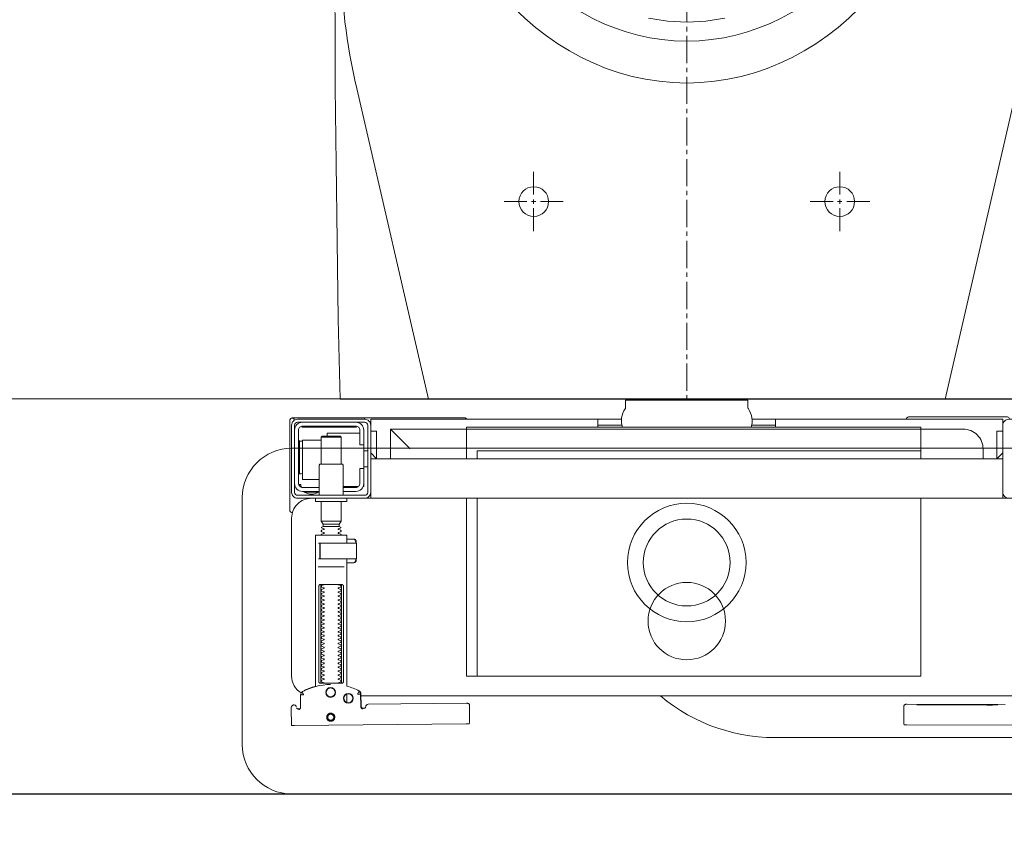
# Model space of a CAD drawing. Header units: millimetres. Extents: x 23192 to 177760, y -399809 to -79279.
# Tile 149 of 256: x 52041 to 52091, y -195415 to -195374. Entities that reach past the tile are written whole.
import ezdxf

# ---------------------------------------------------------------- set-up
doc = ezdxf.new("R2010")
doc.units = ezdxf.units.MM
doc.linetypes.add('HIDDEN2', pattern=[4.7625, 3.175, -1.5875])
doc.layers.get('0').update_dxf_attribs({"lineweight": 0})
for name, color, linetype, lineweight in [('!! 0_ Istn-sciany', 3, 'Continuous', 30), ('!! 2 ZABUDOWA GK-MDF', 54, 'Continuous', 13), ('!! 2_wypos-sanitarne', 240, 'Continuous', 9), ('Dimension (ISO)', 7, 'Continuous', 25)]:
    doc.layers.add(name, color=color, linetype=linetype, lineweight=lineweight)
doc.layers.add('!! 2_WYBURZENIA DO REMONTU', color=7, linetype='Continuous', lineweight=0, true_color=0x4d4d4d, plot=False)
doc.layers.add('!!_@ wypos sanit nd', color=7, linetype='Continuous', lineweight=0, plot=False)
doc.styles.add('Note Text (ISO)', font='tahoma.ttf')
doc.dimstyles.new('Default (ISO)', dxfattribs={"dimscale": 5, "dimtxt": 5, "dimasz": 5, "dimexe": 3.175, "dimexo": 0, "dimgap": 0.762, "dimtad": 1, "dimdec": 0, "dimrnd": 1e-08, "dimzin": 0, "dimtxsty": 'Note Text (ISO)', "dimcen": 0.09, "dimdle": 10, "dimclrd": 256, "dimclre": 256, "dimclrt": 256, "dimazin": 0, "dimtfac": 0.70104, "dimtmove": 0, "dimatfit": 3, "dimfxl": 1, "dimtolj": 1, "dimtzin": 0, "dimlwd": -1, "dimlwe": -1, "dimarcsym": 0})

# ---------------------------------------------------------------- blocks, each defined once
blk = doc.blocks.new('A$C351F644B')
for p, q in [((-16.707, 35.716), (-13.073, 19.983)), ((16.707, 35.716), (13.073, 19.983)), ((13.073, 19.983), (-13.073, 19.983)), ((-20, 17.5), (20, 17.5)), ((-22.5, 2.5), (-22.5, 15)), ((20, 0), (-20, 0))]:
    blk.add_line(p, q)
blk.add_circle((0, 8.75), 1.959)
for centre, radius, start, end in [((11.917, 42.5), 29.417, 180, 193.3326), ((-20, 15), 2.5, 90, 180), ((-20, 2.5), 2.5, 180, 270)]:
    blk.add_arc(centre, radius, start, end)
blk = doc.blocks.new('A$Cff2eaf8b')
for points in [[(-0.18941, 0.08863), (-0.04454, 0.08863), (-0.04035, 0.08853), (-0.03617, 0.08824), (-0.032, 0.08775), (-0.02786, 0.08707), (-0.02376, 0.08619), (-0.0197, 0.08513), (-0.0157, 0.08388), (-0.01176, 0.08244), (-0.00789, 0.08082), (-0.0041, 0.07902), (-0.0004, 0.07705), (0.0032, 0.0749), (0.0067, 0.0726), (0.01009, 0.07012), (0.01337, 0.0675)], [(-0.19839, 0.08237), (-0.11148, 0.08219)], [(-0.16124, 0.07188), (-0.11145, 0.07178), (-0.11127, 0.07178), (-0.11111, 0.07178), (-0.111, 0.07178), (-0.11083, 0.07179), (-0.11065, 0.07183), (-0.11049, 0.0719), (-0.11033, 0.072), (-0.1102, 0.07212), (-0.11009, 0.07227), (-0.11001, 0.07243), (-0.10996, 0.07261), (-0.10995, 0.07279), (-0.10997, 0.08178), (-0.10998, 0.08217)], [(0.19864, 0.08252), (0.11173, 0.08169)], [(0.20013, 0.08252), (0.20025, 0.07353)], [(-0.12195, 0.07209), (-0.15195, 0.07215)], [(-0.15195, 0.07205), (-0.12195, 0.07199)], [(0.16386, 0.07389), (0.16409, 0.07384), (0.16425, 0.07378), (0.1644, 0.07368), (0.16452, 0.07356), (0.16463, 0.07342), (0.16471, 0.07326), (0.16476, 0.07309), (0.16478, 0.07292), (0.16496, 0.06636), (0.16497, 0.06624), (0.16498, 0.06614), (0.165, 0.06604), (0.16503, 0.06594), (0.16507, 0.06584), (0.16511, 0.06575), (0.16516, 0.06566), (0.16521, 0.06557), (0.16527, 0.06549), (0.16534, 0.0654), (0.16542, 0.06533), (0.1655, 0.06526), (0.16558, 0.06519), (0.16567, 0.06513), (0.16576, 0.06508), (0.16651, 0.0647), (0.16726, 0.06433), (0.16803, 0.06399), (0.16881, 0.06367), (0.1696, 0.06337), (0.17039, 0.06309), (0.17119, 0.06284), (0.172, 0.0626), (0.172, -0.00186)], [(0.1651, 0.06653), (0.16492, 0.07312), (0.1649, 0.07329), (0.16485, 0.07345), (0.16478, 0.07361), (0.16467, 0.07374), (0.16455, 0.07386), (0.16441, 0.07396), (0.16425, 0.07403), (0.16409, 0.07408), (0.16391, 0.07409)], [(0.172, 0.07087), (0.172, 0.06656)], [(0.19757, 0.07355), (0.19749, 0.07368), (0.19738, 0.0738), (0.19726, 0.0739), (0.19713, 0.07399), (0.19698, 0.07405), (0.19683, 0.07408), (0.19667, 0.07409), (0.19577, 0.07408)], [(0.16493, 0.0675), (-0.16477, 0.0675)], [(0.17483, 0.06014), (0.17483, 0.01214)], [(0.18523, 0.01214), (0.18523, 0.06014)], [(-0.11847, -0.0325), (-0.11847, 0.0575), (0.11153, 0.0575), (0.11153, -0.0325)], [(0.10602, 0.0575), (0.10602, -0.0325)], [(0.16811, -0.00015), (0.16776, -0.00056), (0.16776, -0.00022), (0.16779, -0.00011), (0.16786, -0.00004), (0.16797, 0), (0.1681, 0.00001), (0.16822, 0.00001), (0.16841, 0.00003), (0.16887, 0.00014), (0.172, 0.00014)], [(0.16848, 0.00006), (0.16856, 0.00012), (0.16876, 0.00014)], [(0.18662, 0.00214), (0.17345, 0.00214)], [(0.16732, -0.0019), (0.16732, -0.00074), (0.16736, -0.00062), (0.16746, -0.00054), (0.16767, -0.00049)], [(0.16751, -0.00165), (0.16754, -0.00139), (0.16766, -0.00086)], [(0.17371, -0.00186), (0.18481, -0.00186), (0.18637, -0.00186)], [(0.16767, -0.01124), (0.16755, -0.01122), (0.16746, -0.01119), (0.16737, -0.01112), (0.16732, -0.01098), (0.16732, -0.00983)], [(0.18558, -0.00986), (0.18637, -0.00986)], [(0.16766, -0.01087), (0.16754, -0.01033), (0.16751, -0.01008)], [(0.172, -0.01186), (0.16887, -0.01186), (0.16841, -0.01176), (0.16831, -0.01174), (0.16819, -0.01174), (0.16806, -0.01173), (0.16794, -0.01172), (0.16783, -0.01166), (0.16776, -0.01151), (0.16776, -0.01117), (0.16811, -0.01157)], [(0.16876, -0.01186), (0.16866, -0.01186), (0.16848, -0.01178)], [(0.1759, -0.0183), (0.1841, -0.0183)], [(0.1841, -0.01936), (0.1759, -0.01936)], [(0.185, -0.02092), (0.175, -0.02092)], [(0.19962, -0.02522), (0.19976, -0.02523), (0.19987, -0.02526), (0.20001, -0.0253)], [(0.20099, -0.02671), (0.20099, -0.0717)], [(-0.16, -0.0355), (-0.16, -0.0325), (0.16, -0.0325), (0.16, -0.0355)], [(-0.16, -0.0485), (-0.16, -0.0365)], [(0.16, -0.0485), (0.16, -0.0365)], [(0.174, -0.0385), (0.16618, -0.0385)], [(0.167, -0.03806), (0.16693, -0.03815), (0.16687, -0.03825), (0.16681, -0.03837), (0.16675, -0.0385)], [(0.19499, -0.03806), (0.19506, -0.03814), (0.19512, -0.03823), (0.19517, -0.03833), (0.19521, -0.03842), (0.19525, -0.03853), (0.19528, -0.03863), (0.19531, -0.03874), (0.19533, -0.03885), (0.19535, -0.03896), (0.19537, -0.03907), (0.19538, -0.03917), (0.19539, -0.03927), (0.19537, -0.03937), (0.19547, -0.0394), (0.19557, -0.0394), (0.19567, -0.0394), (0.19578, -0.0394), (0.19589, -0.0394), (0.19612, -0.0394), (0.19616, -0.0393), (0.19615, -0.03919), (0.19613, -0.03907), (0.19609, -0.03894), (0.19605, -0.03882), (0.19594, -0.03861)], [(0.1635, -0.0475), (0.1635, -0.04)], [(0.186, -0.042), (0.1945, -0.042), (0.1945, -0.062), (0.185, -0.062)], [(0.1615, -0.0485), (0.1635, -0.0485)], [(0.175, -0.0498), (0.175, -0.06346), (0.1755, -0.06396), (0.1845, -0.06396), (0.185, -0.06346), (0.185, -0.0498)], [(0.19591, -0.04489), (0.19602, -0.04489), (0.19615, -0.04489), (0.19632, -0.04489), (0.1965, -0.04489)], [(0.16, -0.0555), (0.157, -0.0525), (0.16, -0.0525), (-0.16, -0.0525), (-0.157, -0.0525), (-0.16, -0.0555)], [(-0.157, -0.0525), (-0.157, -0.0665), (-0.16, -0.0665)], [(0.10602, -0.0525), (0.10602, -0.05658), (-0.11847, -0.05658)], [(0.11153, -0.0525), (0.11153, -0.0675), (0.15, -0.0675)], [(0.14, -0.0575), (0.15, -0.0675), (0.15, -0.0525)], [(0.16, -0.0665), (0.157, -0.0665), (0.157, -0.0525)], [(0.1615, -0.0565), (0.1635, -0.0565)], [(0.1655, -0.0655), (0.182, -0.0655), (0.182, -0.06396)], [(0.185, -0.06346), (0.175, -0.06346)], [(0.1965, -0.06151), (0.19632, -0.06151), (0.19615, -0.06151), (0.19602, -0.06151), (0.19591, -0.06151)], [(-0.03305, -0.0725), (-0.16, -0.0725), (-0.16, -0.0695)], [(-0.045, -0.0725), (-0.045, -0.0685)], [(-0.045, -0.0695), (-0.03283, -0.0695)], [(0.03283, -0.0695), (0.045, -0.0695)], [(0.16, -0.0695), (0.16, -0.0725), (0.03305, -0.0725)], [(0.045, -0.0685), (0.045, -0.0725)], [(0.16721, -0.0685), (0.19466, -0.0685), (0.19478, -0.0685)], [(0.17, -0.069), (0.17, -0.0685)], [(0.174, -0.069), (0.174, -0.0685)]]:
    blk.add_lwpolyline(points)
for points in [[(0.16424, 0.07378), (0.16327, 0.07377), (0.16304, 0.07374), (0.16282, 0.07366), (0.16262, 0.07353), (0.16265, 0.07357), (0.16258, 0.07337), (0.16257, 0.07317, -0.157432), (0.16238, 0.07258), (0.1621, 0.07218, -0.241147), (0.16129, 0.07175), (0.1115, 0.07128), (0.11133, 0.07127), (0.11119, 0.07127), (0.11107, 0.07127), (0.11094, 0.07128), (0.11078, 0.0713), (0.11062, 0.07135), (0.11047, 0.07143), (0.11033, 0.07153), (0.11022, 0.07165), (0.11012, 0.07179), (0.11005, 0.07194), (0.11001, 0.0721), (0.10999, 0.07227), (0.10995, 0.08127), (0.11022, 0.08166)], [(0.19647, 0.0744), (0.19626, 0.07438), (0.19604, 0.0743), (0.19585, 0.07417), (0.19566, 0.07396, 0.132231), (0.19551, 0.07346), (0.19546, 0.06691)], [(0.19768, 0.0731, 0.415336), (0.19869, 0.07211)], [(0.19885, 0.07212), (0.19898, 0.07212), (0.19912, 0.07213), (0.19927, 0.07216), (0.1994, 0.07222), (0.19953, 0.07229), (0.19965, 0.07238), (0.19975, 0.07248), (0.20007, 0.07294, 0.158481), (0.20025, 0.07353)], [(-0.15993, -0.0325), (-0.17249, -0.0325, 0.405519), (-0.172, -0.032), (-0.172, -0.0313, 0.414214), (-0.1725, -0.0308), (-0.1875, -0.0308, 0.414214), (-0.188, -0.0313), (-0.188, -0.032, 0.405519), (-0.18751, -0.0325), (-0.19, -0.0325, -0.414214), (-0.2, -0.0225), (-0.2, 0.0575, -0.266001), (-0.19506, 0.06612)], [(0.18031, 0.06175, 0.125713), (0.19466, 0.06556, 0.121439), (0.19519, 0.06605, -0.262119), (0.2, 0.0575), (0.2, -0.0225, -0.414214), (0.19, -0.0325), (0.18751, -0.0325, 0.405519), (0.188, -0.032), (0.188, -0.0313, 0.414214), (0.1875, -0.0308), (0.1725, -0.0308, 0.414214), (0.172, -0.0313), (0.172, -0.032, 0.405519), (0.17249, -0.0325, 0.001664), (0.15993, -0.0325)], [(0.172, -0.00986), (0.172, -0.01366, 0.414214), (0.1722, -0.01386), (0.18462, -0.01386), (0.1878, -0.01386, 0.414214), (0.188, -0.01366), (0.188, 0.06267), (0.18885, 0.06292), (0.18969, 0.06319), (0.19052, 0.0635), (0.19134, 0.06382), (0.19215, 0.06417), (0.19295, 0.06454), (0.19374, 0.06494), (0.19456, 0.06538), (0.19464, 0.06544), (0.19473, 0.0655), (0.19481, 0.06557), (0.19488, 0.06564), (0.19495, 0.06572), (0.19502, 0.06581)], [(0.17647, 0.01114, 0.182836), (0.17636, 0.01123), (0.17515, 0.01163, 0.050055), (0.175, 0.0119), (0.175, 0.01218, 0.050055), (0.17515, 0.01244), (0.17636, 0.01285, 0.719897), (0.17636, 0.01323), (0.17515, 0.01363, 0.050055), (0.175, 0.0139), (0.175, 0.01418, 0.050055), (0.17515, 0.01444), (0.17636, 0.01485, 0.719897), (0.17636, 0.01523), (0.17515, 0.01563, 0.050055), (0.175, 0.0159), (0.175, 0.01618, 0.050055), (0.17515, 0.01644), (0.17636, 0.01685, 0.719897), (0.17636, 0.01723), (0.17515, 0.01763, 0.050055), (0.175, 0.0179), (0.175, 0.01818, 0.050055), (0.17515, 0.01844), (0.17636, 0.01885, 0.719897), (0.17636, 0.01923), (0.17515, 0.01963, 0.050055), (0.175, 0.0199), (0.175, 0.02018, 0.050055), (0.17515, 0.02044), (0.17636, 0.02085, 0.719897), (0.17636, 0.02123), (0.17515, 0.02163, 0.050055), (0.175, 0.0219), (0.175, 0.02218, 0.050055), (0.17515, 0.02244), (0.17636, 0.02285, 0.719897), (0.17636, 0.02323), (0.17515, 0.02363, 0.050055), (0.175, 0.0239), (0.175, 0.02418, 0.050055), (0.17515, 0.02444), (0.17636, 0.02485, 0.719897), (0.17636, 0.02523), (0.17515, 0.02563, 0.050055), (0.175, 0.0259), (0.175, 0.02618, 0.050055), (0.17515, 0.02644), (0.17636, 0.02685, 0.719897), (0.17636, 0.02723), (0.17515, 0.02763, 0.050055), (0.175, 0.0279), (0.175, 0.02818, 0.050055), (0.17515, 0.02844), (0.17636, 0.02885, 0.719897), (0.17636, 0.02923), (0.17515, 0.02963, 0.050055), (0.175, 0.0299), (0.175, 0.03018, 0.050055), (0.17515, 0.03044), (0.17636, 0.03085, 0.719897), (0.17636, 0.03123), (0.17515, 0.03163, 0.050055), (0.175, 0.0319), (0.175, 0.03218, 0.050055), (0.17515, 0.03244), (0.17636, 0.03285, 0.719897), (0.17636, 0.03323), (0.17515, 0.03363, 0.050055), (0.175, 0.0339), (0.175, 0.03418, 0.050055), (0.17515, 0.03444), (0.17636, 0.03485, 0.719897), (0.17636, 0.03523), (0.17515, 0.03563, 0.050055), (0.175, 0.0359), (0.175, 0.03618, 0.050055), (0.17515, 0.03644), (0.17636, 0.03685, 0.719897), (0.17636, 0.03723), (0.17515, 0.03763, 0.050055), (0.175, 0.0379), (0.175, 0.03818, 0.050055), (0.17515, 0.03844), (0.17636, 0.03885, 0.719897), (0.17636, 0.03923), (0.17515, 0.03963, 0.050055), (0.175, 0.0399), (0.175, 0.04018, 0.050055), (0.17515, 0.04044), (0.17636, 0.04085, 0.719897), (0.17636, 0.04123), (0.17515, 0.04163, 0.050055), (0.175, 0.0419), (0.175, 0.04218, 0.050055), (0.17515, 0.04244), (0.17636, 0.04285, 0.719897), (0.17636, 0.04323), (0.17515, 0.04363, 0.050055), (0.175, 0.0439), (0.175, 0.04418, 0.050055), (0.17515, 0.04444), (0.17636, 0.04485, 0.719897), (0.17636, 0.04523), (0.17515, 0.04563, 0.050055), (0.175, 0.0459), (0.175, 0.04618, 0.050055), (0.17515, 0.04644), (0.17636, 0.04685, 0.719897), (0.17636, 0.04723), (0.17515, 0.04763, 0.050055), (0.175, 0.0479), (0.175, 0.04818, 0.050055), (0.17515, 0.04844), (0.17636, 0.04885, 0.719897), (0.17636, 0.04923), (0.17515, 0.04963, 0.050055), (0.175, 0.0499), (0.175, 0.05018, 0.050055), (0.17515, 0.05044), (0.17636, 0.05085, 0.719897), (0.17636, 0.05123), (0.17515, 0.05163, 0.050055), (0.175, 0.0519), (0.175, 0.05218, 0.050055), (0.17515, 0.05244), (0.17636, 0.05285, 0.719897), (0.17636, 0.05323), (0.17515, 0.05363, 0.050055), (0.175, 0.0539), (0.175, 0.05418, 0.050055), (0.17515, 0.05444), (0.17636, 0.05485, 0.719897), (0.17636, 0.05523), (0.17515, 0.05563, 0.050055), (0.175, 0.0559), (0.175, 0.05618, 0.050055), (0.17515, 0.05644), (0.17636, 0.05685, 0.719897), (0.17636, 0.05723), (0.17515, 0.05763, 0.050055), (0.175, 0.0579), (0.175, 0.05818, 0.050055), (0.17515, 0.05844), (0.17636, 0.05885, 0.719897), (0.17636, 0.05923), (0.17515, 0.05963, 0.050055), (0.175, 0.0599), (0.175, 0.06018, 0.050055), (0.17515, 0.06044), (0.17636, 0.06085, 0.474594), (0.17647, 0.06114)], [(0.18353, 0.06114, 0.474594), (0.18364, 0.06085), (0.18485, 0.06044, 0.050055), (0.185, 0.06018), (0.185, 0.0599, 0.050055), (0.18485, 0.05963), (0.18364, 0.05923, 0.719897), (0.18364, 0.05885), (0.18485, 0.05844, 0.050055), (0.185, 0.05818), (0.185, 0.0579, 0.050055), (0.18485, 0.05763), (0.18364, 0.05723, 0.719897), (0.18364, 0.05685), (0.18485, 0.05644, 0.050055), (0.185, 0.05618), (0.185, 0.0559, 0.050055), (0.18485, 0.05563), (0.18364, 0.05523, 0.719897), (0.18364, 0.05485), (0.18485, 0.05444, 0.050055), (0.185, 0.05418), (0.185, 0.0539, 0.050055), (0.18485, 0.05363), (0.18364, 0.05323, 0.719897), (0.18364, 0.05285), (0.18485, 0.05244, 0.050055), (0.185, 0.05218), (0.185, 0.0519, 0.050055), (0.18485, 0.05163), (0.18364, 0.05123, 0.719897), (0.18364, 0.05085), (0.18485, 0.05044, 0.050055), (0.185, 0.05018), (0.185, 0.0499, 0.050055), (0.18485, 0.04963), (0.18364, 0.04923, 0.719897), (0.18364, 0.04885), (0.18485, 0.04844, 0.050055), (0.185, 0.04818), (0.185, 0.0479, 0.050055), (0.18485, 0.04763), (0.18364, 0.04723, 0.719897), (0.18364, 0.04685), (0.18485, 0.04644, 0.050055), (0.185, 0.04618), (0.185, 0.0459, 0.050055), (0.18485, 0.04563), (0.18364, 0.04523, 0.719897), (0.18364, 0.04485), (0.18485, 0.04444, 0.050055), (0.185, 0.04418), (0.185, 0.0439, 0.050055), (0.18485, 0.04363), (0.18364, 0.04323, 0.719897), (0.18364, 0.04285), (0.18485, 0.04244, 0.050055), (0.185, 0.04218), (0.185, 0.0419, 0.050055), (0.18485, 0.04163), (0.18364, 0.04123, 0.719897), (0.18364, 0.04085), (0.18485, 0.04044, 0.050055), (0.185, 0.04018), (0.185, 0.0399, 0.050055), (0.18485, 0.03963), (0.18364, 0.03923, 0.719897), (0.18364, 0.03885), (0.18485, 0.03844, 0.050055), (0.185, 0.03818), (0.185, 0.0379, 0.050055), (0.18485, 0.03763), (0.18364, 0.03723, 0.719897), (0.18364, 0.03685), (0.18485, 0.03644, 0.050055), (0.185, 0.03618), (0.185, 0.0359, 0.050055), (0.18485, 0.03563), (0.18364, 0.03523, 0.719897), (0.18364, 0.03485), (0.18485, 0.03444, 0.050055), (0.185, 0.03418), (0.185, 0.0339, 0.050055), (0.18485, 0.03363), (0.18364, 0.03323, 0.719897), (0.18364, 0.03285), (0.18485, 0.03244, 0.050055), (0.185, 0.03218), (0.185, 0.0319, 0.050055), (0.18485, 0.03163), (0.18364, 0.03123, 0.719897), (0.18364, 0.03085), (0.18485, 0.03044, 0.050055), (0.185, 0.03018), (0.185, 0.0299, 0.050055), (0.18485, 0.02963), (0.18364, 0.02923, 0.719897), (0.18364, 0.02885), (0.18485, 0.02844, 0.050055), (0.185, 0.02818), (0.185, 0.0279, 0.050055), (0.18485, 0.02763), (0.18364, 0.02723, 0.719897), (0.18364, 0.02685), (0.18485, 0.02644, 0.050055), (0.185, 0.02618), (0.185, 0.0259, 0.050055), (0.18485, 0.02563), (0.18364, 0.02523, 0.719897), (0.18364, 0.02485), (0.18485, 0.02444, 0.050055), (0.185, 0.02418), (0.185, 0.0239, 0.050055), (0.18485, 0.02363), (0.18364, 0.02323, 0.719897), (0.18364, 0.02285), (0.18485, 0.02244, 0.050055), (0.185, 0.02218), (0.185, 0.0219, 0.050055), (0.18485, 0.02163), (0.18364, 0.02123, 0.719897), (0.18364, 0.02085), (0.18485, 0.02044, 0.050055), (0.185, 0.02018), (0.185, 0.0199, 0.050055), (0.18485, 0.01963), (0.18364, 0.01923, 0.719897), (0.18364, 0.01885), (0.18485, 0.01844, 0.050055), (0.185, 0.01818), (0.185, 0.0179, 0.050055), (0.18485, 0.01763), (0.18364, 0.01723, 0.719897), (0.18364, 0.01685), (0.18485, 0.01644, 0.050055), (0.185, 0.01618), (0.185, 0.0159, 0.050055), (0.18485, 0.01563), (0.18364, 0.01523, 0.719897), (0.18364, 0.01485), (0.18485, 0.01444, 0.050055), (0.185, 0.01418), (0.185, 0.0139, 0.050055), (0.18485, 0.01363), (0.18364, 0.01323, 0.719897), (0.18364, 0.01285), (0.18485, 0.01244, 0.050055), (0.185, 0.01218), (0.185, 0.0119, 0.050055), (0.18485, 0.01163), (0.18364, 0.01123, 0.182836), (0.18353, 0.01114)], [(0.18575, -0.00966), (0.18575, -0.00207), (0.18572, -0.00196), (0.18564, -0.00189), (0.18554, -0.00186), (0.18565, -0.00188), (0.18573, -0.00194), (0.18577, -0.00204), (0.18577, -0.00966), (0.18574, -0.00977), (0.18566, -0.00984), (0.18547, -0.00986), (0.18558, -0.00981), (0.18563, -0.00966), (0.18563, -0.00206), (0.18557, -0.00191), (0.18547, -0.00186), (0.16743, -0.00186, 0.414214), (0.16723, -0.00206), (0.16723, -0.00966, 0.414214), (0.16743, -0.00986), (0.18547, -0.00986)], [(0.18555, -0.00986, 0.414213), (0.18575, -0.00966), (0.18575, -0.00207), (0.18575, -0.00966), (0.18572, -0.00977), (0.18564, -0.00984), (0.18554, -0.00986)], [(0.175, -0.01382), (0.175, -0.01406, -0.050055), (0.17515, -0.01432), (0.17636, -0.01473, -0.719897), (0.17636, -0.01511), (0.17515, -0.01552, -0.050055), (0.175, -0.01578), (0.175, -0.01606, -0.050055), (0.17515, -0.01632), (0.17636, -0.01673, -0.719897), (0.17636, -0.01711), (0.17515, -0.01752, -0.050055), (0.175, -0.01778), (0.1759, -0.0183), (0.1759, -0.01936), (0.175, -0.02092), (0.175, -0.0308)], [(0.185, -0.01382), (0.185, -0.01406, 0.050055), (0.18485, -0.01432), (0.18364, -0.01473, 0.719897), (0.18364, -0.01511), (0.18485, -0.01552, 0.050055), (0.185, -0.01578), (0.185, -0.01606, 0.050055), (0.18485, -0.01632), (0.18364, -0.01673, 0.719897), (0.18364, -0.01711), (0.18485, -0.01752, 0.050055), (0.185, -0.01778), (0.1841, -0.0183), (0.1841, -0.01936), (0.185, -0.02092), (0.185, -0.0308)], [(0.2001, -0.02534, 0.126559), (0.19961, -0.02525)], [(0.20099, -0.02671, 0.198909), (0.20055, -0.02564, 0.091301), (0.2001, -0.02534)], [(0.174, -0.034), (0.174, -0.0493, 0.414214), (0.1745, -0.0498), (0.1855, -0.0498, 0.414214), (0.186, -0.0493), (0.186, -0.034)], [(0.19375, -0.03562, 0.119096), (0.19, -0.03454, 0.119096), (0.18625, -0.03562)], [(0.16379, -0.0385), (0.1635, -0.0385), (0.1635, -0.04, -0.414214), (0.1675, -0.036), (0.174, -0.036)], [(0.174, -0.038), (0.1675, -0.038, 0.414214), (0.1655, -0.04), (0.1655, -0.0475), (0.1635, -0.0475), (0.1635, -0.067, 0.414214), (0.1675, -0.071)], [(0.1635, -0.0595), (0.1655, -0.0595), (0.1655, -0.067, 0.414214), (0.1675, -0.069), (0.1945, -0.069, 0.414214), (0.1965, -0.067), (0.1965, -0.04, 0.414214), (0.1945, -0.038), (0.186, -0.038)], [(0.19375, -0.036), (0.19375, -0.03562), (0.18625, -0.03562), (0.18625, -0.036), (0.1945, -0.036, -0.414214), (0.1985, -0.04)], [(0.1945, -0.04497), (0.19515, -0.04496), (0.19542, -0.04496), (0.1956, -0.04496), (0.19566, -0.04496, 0.116465), (0.19589, -0.0449), (0.196, -0.04485), (0.196, -0.06155), (0.19589, -0.0615, 0.116465), (0.19566, -0.06144), (0.19542, -0.06144), (0.19515, -0.06144), (0.1945, -0.06143)], [(-0.15, -0.0525), (-0.15, -0.0575, 0.414214), (-0.14, -0.0675), (-0.11847, -0.0675), (-0.11847, -0.0525)], [(-0.04, -0.0685), (-0.03255, -0.0685, 0.236962), (-0.03118, -0.07775, -0.154353), (-0.031, -0.07832), (-0.031, -0.08218), (0.031, -0.08218), (0.031, -0.07832, -0.154353), (0.03118, -0.07775, 0.236962), (0.03255, -0.0685), (0.04, -0.0685)], [(0.1945, -0.071, 0.414214), (0.1985, -0.067)], [(-0.1633, -0.0727, 0.412536), (-0.1623, -0.0737), (-0.11251, -0.0737), (-0.11222, -0.07367), (-0.11194, -0.07358), (-0.11168, -0.07345), (-0.11145, -0.07326), (-0.11126, -0.07304), (-0.11112, -0.07278), (-0.11104, -0.0725)], [(0.11124, -0.0725), (0.11142, -0.07274), (0.11165, -0.07293), (0.11192, -0.07308), (0.1122, -0.07317), (0.1125, -0.0732), (0.1623, -0.0732, 0.326231), (0.16325, -0.0725)], [(0.1987, -0.07216, 0.000114), (0.1987, -0.07216, 0.517015), (0.20003, -0.07309), (0.19993, -0.07313), (0.19983, -0.07315), (0.19971, -0.07318), (0.19958, -0.07319), (0.19948, -0.07319), (0.19903, -0.07319), (0.19841, -0.07319), (0.19771, -0.07319), (0.16427, -0.07319), (0.16392, -0.07319), (0.16356, -0.07319), (0.16323, -0.07319), (0.16293, -0.07319), (0.16269, -0.07319), (0.16249, -0.07319), (0.16236, -0.07319)], [(0.2001, -0.07306, 0.091301), (0.20055, -0.07276, 0.198909), (0.20099, -0.0717)]]:
    blk.add_lwpolyline(points, format="xyb")
for points in [[(0.18024, 0.0763), (0.18044, 0.07631), (0.18064, 0.07634), (0.18083, 0.07639), (0.18102, 0.07646), (0.1812, 0.07655), (0.18138, 0.07665), (0.18154, 0.07677), (0.18168, 0.07691), (0.18182, 0.07706), (0.18193, 0.07722), (0.18204, 0.0774), (0.18212, 0.07758), (0.18219, 0.07777), (0.18223, 0.07796), (0.18226, 0.07816), (0.18227, 0.07836), (0.18226, 0.07857), (0.18223, 0.07876), (0.18217, 0.07896), (0.18211, 0.07915), (0.18202, 0.07933), (0.18191, 0.0795), (0.18179, 0.07966), (0.18165, 0.07981), (0.1815, 0.07994), (0.18134, 0.08006), (0.18117, 0.08016), (0.18099, 0.08024), (0.1808, 0.08031), (0.1806, 0.08036), (0.1804, 0.08038), (0.1802, 0.08039), (0.18, 0.08038), (0.1798, 0.08035), (0.17961, 0.0803), (0.17942, 0.08023), (0.17924, 0.08014), (0.17907, 0.08004), (0.17891, 0.07992), (0.17876, 0.07978), (0.17863, 0.07963), (0.17851, 0.07947), (0.17841, 0.07929), (0.17832, 0.07911), (0.17826, 0.07892), (0.17821, 0.07872), (0.17818, 0.07853), (0.17817, 0.07832), (0.17819, 0.07812), (0.17822, 0.07793), (0.17827, 0.07773), (0.17834, 0.07754), (0.17842, 0.07736), (0.17853, 0.07719), (0.17865, 0.07703), (0.17879, 0.07688), (0.17894, 0.07675), (0.1791, 0.07663), (0.17927, 0.07653), (0.17946, 0.07645), (0.17965, 0.07638), (0.17984, 0.07633), (0.18004, 0.07631)], [(0.18023, 0.07679), (0.18038, 0.0768), (0.18053, 0.07682), (0.18068, 0.07686), (0.18082, 0.07691), (0.18096, 0.07698), (0.18109, 0.07706), (0.18121, 0.07715), (0.18132, 0.07725), (0.18143, 0.07737), (0.18151, 0.07749), (0.18159, 0.07762), (0.18166, 0.07776), (0.18171, 0.0779), (0.18174, 0.07805), (0.18176, 0.0782), (0.18177, 0.07835), (0.18176, 0.0785), (0.18174, 0.07866), (0.1817, 0.0788), (0.18164, 0.07895), (0.18158, 0.07908), (0.1815, 0.07921), (0.18141, 0.07933), (0.1813, 0.07944), (0.18119, 0.07955), (0.18107, 0.07964), (0.18093, 0.07971), (0.1808, 0.07978), (0.18065, 0.07983), (0.18051, 0.07986), (0.18036, 0.07988), (0.1802, 0.07989), (0.18005, 0.07988), (0.1799, 0.07986), (0.17975, 0.07982), (0.17961, 0.07976), (0.17947, 0.0797), (0.17935, 0.07962), (0.17922, 0.07953), (0.17911, 0.07942), (0.17901, 0.07931), (0.17892, 0.07919), (0.17884, 0.07906), (0.17878, 0.07892), (0.17873, 0.07877), (0.1787, 0.07863), (0.17867, 0.07848), (0.17867, 0.07832), (0.17868, 0.07817), (0.1787, 0.07802), (0.17874, 0.07787), (0.17879, 0.07773), (0.17886, 0.07759), (0.17894, 0.07746), (0.17903, 0.07734), (0.17913, 0.07723), (0.17925, 0.07713), (0.17937, 0.07704), (0.1795, 0.07696), (0.17964, 0.0769), (0.17978, 0.07685), (0.17993, 0.07682), (0.18008, 0.07679)], [(0.16587, 0.06536), (0.16582, 0.06538), (0.16577, 0.06542), (0.16573, 0.06545), (0.16568, 0.06549), (0.16563, 0.06553), (0.16558, 0.06558), (0.16553, 0.06563), (0.16548, 0.06568), (0.16544, 0.06573), (0.1654, 0.06579), (0.16536, 0.06585), (0.16532, 0.06591), (0.16529, 0.06597), (0.16526, 0.06603), (0.16523, 0.0661), (0.16521, 0.06616), (0.16519, 0.06623), (0.16517, 0.06629), (0.16515, 0.06636), (0.16514, 0.06642), (0.16514, 0.06648), (0.16513, 0.06654), (0.16513, 0.06659), (0.16518, 0.06661), (0.16643, 0.06666), (0.16648, 0.06666), (0.16654, 0.06666), (0.16659, 0.06668), (0.16664, 0.06665), (0.16661, 0.06661), (0.16658, 0.06656), (0.16655, 0.06651), (0.16652, 0.06645), (0.16594, 0.06536)], [(0.18533, 0.06114), (0.18541, 0.06113), (0.1855, 0.06112), (0.18559, 0.06111), (0.18567, 0.06108), (0.18575, 0.06105), (0.18583, 0.06101), (0.18591, 0.06096), (0.18597, 0.0609), (0.18604, 0.06084), (0.18609, 0.06076), (0.18615, 0.06068), (0.18619, 0.06058), (0.18623, 0.06048), (0.18625, 0.06037), (0.18627, 0.06025), (0.18628, 0.06014), (0.18628, 0.01214), (0.18627, 0.01202), (0.18625, 0.01191), (0.18623, 0.0118), (0.18619, 0.01169), (0.18615, 0.0116), (0.18609, 0.01151), (0.18604, 0.01144), (0.18597, 0.01137), (0.18591, 0.01131), (0.18583, 0.01126), (0.18575, 0.01122), (0.18567, 0.01119), (0.18559, 0.01117), (0.1855, 0.01115), (0.18541, 0.01114), (0.18533, 0.01114), (0.17475, 0.01114), (0.17466, 0.01114), (0.17457, 0.01115), (0.17449, 0.01117), (0.1744, 0.01119), (0.17432, 0.01122), (0.17424, 0.01126), (0.17416, 0.01131), (0.17409, 0.01137), (0.17403, 0.01144), (0.17397, 0.01151), (0.17392, 0.0116), (0.17387, 0.01169), (0.17384, 0.0118), (0.17381, 0.01191), (0.17379, 0.01202), (0.17379, 0.01214), (0.17379, 0.06014), (0.17379, 0.06025), (0.17381, 0.06037), (0.17384, 0.06048), (0.17387, 0.06058), (0.17392, 0.06068), (0.17397, 0.06076), (0.17403, 0.06084), (0.17409, 0.0609), (0.17416, 0.06096), (0.17424, 0.06101), (0.17432, 0.06105), (0.1744, 0.06108), (0.17449, 0.06111), (0.17457, 0.06112), (0.17466, 0.06113), (0.17475, 0.06114)], [(-0.11847, -0.0685), (0.11153, -0.0685), (0.11153, -0.0675), (-0.11847, -0.0675)]]:
    blk.add_lwpolyline(points, close=True)
for points in [[(0.19546, 0.0669), (0.19546, 0.0669), (0.19546, 0.0669), (0.19546, 0.06691), (0.19546, 0.06691), (0.19546, 0.06691), (0.19546, 0.06691), (0.19546, 0.06691), (0.19546, 0.06691), (0.19546, 0.06691), (0.19546, 0.06691), (0.19546, 0.06691), (0.19546, 0.06691), (0.19546, 0.06691), (0.19546, 0.06691), (0.19546, 0.06691), (0.19546, 0.06691), (0.19546, 0.06691), (0.19546, 0.06691), (0.19546, 0.06691), (0.19546, 0.0669), (0.19546, 0.0669), (0.19546, 0.0669), (0.19546, 0.0669), (0.19546, 0.0669), (0.19546, 0.0669), (0.19546, 0.0669), (0.19546, 0.0669), (0.19546, 0.0669), (0.19546, 0.0669), (0.19546, 0.0669), (0.19546, 0.0669), (0.19546, 0.0669), (0.19546, 0.0669), (0.19546, 0.0669), (0.19546, 0.0669), (0.19545, 0.0669), (0.19545, 0.06691), (0.19545, 0.06691), (0.19545, 0.06691), (0.19545, 0.06691), (0.19545, 0.06691), (0.19545, 0.06691), (0.19545, 0.06691), (0.19545, 0.06691), (0.19544, 0.06691), (0.19544, 0.06691), (0.19544, 0.0669), (0.19544, 0.0669), (0.19544, 0.0669), (0.19543, 0.0669), (0.19543, 0.0669), (0.19543, 0.0669), (0.19543, 0.0669), (0.19543, 0.0669), (0.19543, 0.0669), (0.19543, 0.0669), (0.19542, 0.0669), (0.19542, 0.0669), (0.19542, 0.0669), (0.19542, 0.0669), (0.19542, 0.0669), (0.19541, 0.0669), (0.19541, 0.0669), (0.19541, 0.0669), (0.19541, 0.0669), (0.19541, 0.0669), (0.1954, 0.0669), (0.1954, 0.0669), (0.1954, 0.0669), (0.19539, 0.0669), (0.19539, 0.0669), (0.19539, 0.0669), (0.19537, 0.06691), (0.19537, 0.06691), (0.19537, 0.06691), (0.19536, 0.06691), (0.19536, 0.06691), (0.19535, 0.06691), (0.19535, 0.06691), (0.19534, 0.06691), (0.19534, 0.06691), (0.19533, 0.06691), (0.19533, 0.06691), (0.19532, 0.06691), (0.19532, 0.06691), (0.19531, 0.06691), (0.19531, 0.06691), (0.1953, 0.06691), (0.19529, 0.06691), (0.19529, 0.06691), (0.19528, 0.06691), (0.19527, 0.06691), (0.19527, 0.06691), (0.19526, 0.06691), (0.19525, 0.06691), (0.19524, 0.06691), (0.19523, 0.06691), (0.19523, 0.06691), (0.19522, 0.06691), (0.19521, 0.06691), (0.1952, 0.06691), (0.19519, 0.06691), (0.19518, 0.06691), (0.19517, 0.06691), (0.19516, 0.06691), (0.19515, 0.06691), (0.19514, 0.06691), (0.19513, 0.06691), (0.19512, 0.06691), (0.19511, 0.06691), (0.1951, 0.06691), (0.19509, 0.06691), (0.19508, 0.06691), (0.19507, 0.06691), (0.19506, 0.06691), (0.19505, 0.06691), (0.19504, 0.06691), (0.19503, 0.06691), (0.19502, 0.06691), (0.19501, 0.06691), (0.19499, 0.06691), (0.19498, 0.06691), (0.19497, 0.06691), (0.19496, 0.06691), (0.19495, 0.06691), (0.19494, 0.06692), (0.19492, 0.06692), (0.19491, 0.06692), (0.1949, 0.06692), (0.19489, 0.06692), (0.19487, 0.06692), (0.19486, 0.06692), (0.19485, 0.06692), (0.19484, 0.06692), (0.19482, 0.06692), (0.19481, 0.06692), (0.19469, 0.06692), (0.19464, 0.06692), (0.19459, 0.06692), (0.19456, 0.06692), (0.19453, 0.06692), (0.19451, 0.06692), (0.19448, 0.06692), (0.19445, 0.06692), (0.19443, 0.06692), (0.1944, 0.06692), (0.19438, 0.06692), (0.19435, 0.06692), (0.19433, 0.06692), (0.1943, 0.06692), (0.19428, 0.06692), (0.19427, 0.06692), (0.19425, 0.06692), (0.19423, 0.06692), (0.19422, 0.06692), (0.19421, 0.06692), (0.19419, 0.06692), (0.19418, 0.06692), (0.19418, 0.06692), (0.19417, 0.06692), (0.19416, 0.06692), (0.19416, 0.06692), (0.19415, 0.06692), (0.19415, 0.06693), (0.19414, 0.06693), (0.19414, 0.06693), (0.19413, 0.06693), (0.19413, 0.06693), (0.19412, 0.06693), (0.19412, 0.06693), (0.19411, 0.06693), (0.19411, 0.06693), (0.19411, 0.06692), (0.1941, 0.06692), (0.1941, 0.06692), (0.1941, 0.06692), (0.19409, 0.06692), (0.19409, 0.06692), (0.19409, 0.06692), (0.19408, 0.06692), (0.19408, 0.06692), (0.19408, 0.06692), (0.19407, 0.06692), (0.19407, 0.06692), (0.19406, 0.06692), (0.19406, 0.06692), (0.19406, 0.06692), (0.19406, 0.06692), (0.19405, 0.06692), (0.19405, 0.06692), (0.19405, 0.06692), (0.19405, 0.06692), (0.19404, 0.06693), (0.19404, 0.06693), (0.19404, 0.06693), (0.19403, 0.06693), (0.19403, 0.06693), (0.19402, 0.06693), (0.19402, 0.06694), (0.19402, 0.06694), (0.19401, 0.06694), (0.19401, 0.06694), (0.19401, 0.06694), (0.194, 0.06694), (0.194, 0.06694), (0.194, 0.06694), (0.194, 0.06694), (0.194, 0.06694), (0.194, 0.06694), (0.19399, 0.06694), (0.19399, 0.06694), (0.19399, 0.06694), (0.19399, 0.06694), (0.19399, 0.06694), (0.19399, 0.06694), (0.19399, 0.06694), (0.19398, 0.06694), (0.19398, 0.06694), (0.19398, 0.06694), (0.19398, 0.06693), (0.19398, 0.06693), (0.19397, 0.06693), (0.19397, 0.06693), (0.19397, 0.06693), (0.19397, 0.06693), (0.19397, 0.06692), (0.19397, 0.06692), (0.19397, 0.06692), (0.19397, 0.06692), (0.19397, 0.06692), (0.19397, 0.06691), (0.19397, 0.06691), (0.19397, 0.06691), (0.19397, 0.06691), (0.19397, 0.0669), (0.19397, 0.0669), (0.19397, 0.0669), (0.19397, 0.0669), (0.19397, 0.0669), (0.19397, 0.06689), (0.19397, 0.06689), (0.19397, 0.06689), (0.19397, 0.06689), (0.19397, 0.06689), (0.19397, 0.06688), (0.19397, 0.06688), (0.19398, 0.06688), (0.19398, 0.06688), (0.19398, 0.06688), (0.19398, 0.06687), (0.19399, 0.06687), (0.19399, 0.06687), (0.19399, 0.06687), (0.194, 0.06686), (0.194, 0.06686), (0.19401, 0.06685), (0.19401, 0.06685), (0.19401, 0.06685), (0.19402, 0.06684), (0.19402, 0.06684), (0.19402, 0.06684), (0.19402, 0.06683), (0.19403, 0.06683), (0.19403, 0.06683), (0.19403, 0.06682), (0.19403, 0.06682), (0.19403, 0.06682), (0.19403, 0.06681), (0.19403, 0.06681), (0.19404, 0.06681), (0.19404, 0.06681), (0.19404, 0.0668), (0.19404, 0.0668), (0.19404, 0.0668), (0.19404, 0.06679), (0.19405, 0.06679), (0.19405, 0.06679), (0.19405, 0.06678), (0.19405, 0.06678), (0.19405, 0.06677), (0.19406, 0.06677), (0.19406, 0.06677), (0.19406, 0.06676), (0.19406, 0.06676), (0.19407, 0.06675), (0.19407, 0.06675), (0.19407, 0.06674), (0.19408, 0.06673), (0.19408, 0.06672), (0.19409, 0.06671), (0.1941, 0.0667), (0.1941, 0.06669), (0.19411, 0.06668), (0.19412, 0.06666), (0.19414, 0.06663), (0.19416, 0.06659), (0.19418, 0.06655), (0.19419, 0.06653), (0.1942, 0.06652), (0.19421, 0.0665), (0.19422, 0.06648), (0.19423, 0.06646), (0.19433, 0.06627), (0.19434, 0.06626), (0.19435, 0.06624), (0.19436, 0.06622), (0.19437, 0.06621), (0.19438, 0.06619), (0.19439, 0.06618), (0.1944, 0.06616), (0.1944, 0.06614), (0.19441, 0.06613), (0.19442, 0.06611), (0.19443, 0.0661), (0.19444, 0.06608), (0.19445, 0.06607), (0.19445, 0.06605), (0.19446, 0.06604), (0.19447, 0.06603), (0.19448, 0.06601), (0.19448, 0.066), (0.19449, 0.06598), (0.1945, 0.06597), (0.19451, 0.06596), (0.19451, 0.06595), (0.19452, 0.06593), (0.19453, 0.06592), (0.19453, 0.06591), (0.19454, 0.0659), (0.19455, 0.06588), (0.19455, 0.06587), (0.19456, 0.06586), (0.19457, 0.06585), (0.19457, 0.06584), (0.19458, 0.06583), (0.19458, 0.06582), (0.19459, 0.06581), (0.19459, 0.0658), (0.1946, 0.06579), (0.1946, 0.06578), (0.19461, 0.06577), (0.19461, 0.06576), (0.19462, 0.06575), (0.19462, 0.06574), (0.19463, 0.06573), (0.19463, 0.06572), (0.19464, 0.06572), (0.19464, 0.06571), (0.19464, 0.0657), (0.19465, 0.06569), (0.19465, 0.06569), (0.19466, 0.06568), (0.19466, 0.06567), (0.19466, 0.06567), (0.19467, 0.06566), (0.19467, 0.06566), (0.19467, 0.06565), (0.19467, 0.06565), (0.19468, 0.06564), (0.19468, 0.06564), (0.19468, 0.06564), (0.19468, 0.06563), (0.19468, 0.06563), (0.19468, 0.06563), (0.19468, 0.06563), (0.19468, 0.06563), (0.19468, 0.06562), (0.19469, 0.06562), (0.19469, 0.06562), (0.19469, 0.06562), (0.19469, 0.06562), (0.19469, 0.06562), (0.19469, 0.06562), (0.19469, 0.06561), (0.19469, 0.06561), (0.19469, 0.06561), (0.19469, 0.06561), (0.19469, 0.06561), (0.19469, 0.06561), (0.19469, 0.06561), (0.19469, 0.06561), (0.19469, 0.06561), (0.19469, 0.06561), (0.19469, 0.06561), (0.19469, 0.06561), (0.19469, 0.06561), (0.19469, 0.06561), (0.19469, 0.06561), (0.19469, 0.06561), (0.19469, 0.0656), (0.19469, 0.0656), (0.19469, 0.0656), (0.19469, 0.0656), (0.19469, 0.0656), (0.19469, 0.0656), (0.19468, 0.0656), (0.19468, 0.0656), (0.19468, 0.0656), (0.19468, 0.0656), (0.19468, 0.0656), (0.19468, 0.0656), (0.19468, 0.0656), (0.19469, 0.0656), (0.19469, 0.0656), (0.19469, 0.0656), (0.19469, 0.0656), (0.19469, 0.0656), (0.19469, 0.0656), (0.19469, 0.0656), (0.19469, 0.0656), (0.19469, 0.0656), (0.19469, 0.0656), (0.19469, 0.0656), (0.19469, 0.0656, 0.269557)], [(-0.2, -0.0695), (-0.2, -0.0355, -0.414214), (-0.197, -0.0325), (-0.163, -0.0325, -0.414214), (-0.16, -0.0355), (-0.16, -0.0695, -0.414214), (-0.163, -0.0725), (-0.197, -0.0725, -0.414214)], [(0.16, -0.0695), (0.16, -0.0355, -0.414214), (0.163, -0.0325), (0.197, -0.0325, -0.414214), (0.2, -0.0355), (0.2, -0.0695, -0.414214), (0.197, -0.0725), (0.163, -0.0725, -0.414214)], [(0.1985, -0.0355), (0.1985, -0.0695, -0.414214), (0.197, -0.071), (0.163, -0.071, -0.414214), (0.1615, -0.0695), (0.1615, -0.0355, -0.414214), (0.163, -0.034), (0.197, -0.034, -0.414214)]]:
    blk.add_lwpolyline(points, format="xyb", close=True)
for centre, radius in [((0.17128, 0.06872), 0.00247), ((0.17128, 0.06871), 0.00227), ((0.18031, 0.0658), 0.00247), ((0.18031, 0.0658), 0.00227), ((0, 0), 0.03), ((0, 0), 0.022)]:
    blk.add_circle(centre, radius)
for centre, major_axis, ratio, start_param, end_param in [((-0.11148, 0.08218), (-0.0015, 0), 0.008726, 3.141878, 4.712682), ((0.11145, 0.08128), (-0.0015, -0.00001), 0.008666, 6.276938, 6.283143), ((0.11172, 0.08167), (0.0015, 0.00001), 0.008666, 1.564549, 3.135353), ((0.19863, 0.08251), (0.0015, 0.00001), 0.008666, 0.000034, 1.564556), ((-0.15195, 0.0721), (0.0055, -0.00001), 0.008726, 1.571085, 4.712678), ((-0.12195, 0.07204), (0.0055, -0.00001), 0.008726, 4.712678, 7.854271), ((0.16326, 0.07477), (0.00001, -0.001), 0.006244, 0, 0.008667), ((0.19846, 0.074), (-0.000892, -0.000453), 0.001081, 6.273741, 6.283185), ((0.19868, 0.07311), (-0.001, -0.00001), 0.00236, 6.276941, 6.283185), ((0.19849, 0.07212), (0.000501, 0.000005), 0.008666, 5.12776, 5.491123), ((0.19868, 0.07311), (0.000013, -0.001), 0.403131, 6.273715, 6.283185), ((0.19883, 0.07312), (0.000018, -0.001), 0.702652, 6.271005, 6.283185), ((0.19875, 0.07351), (0.0015, 0.00002), 0.011557, 6.27692, 6.283202), ((0.17484, 0.06014), (0, 0.001), 0.006244, 0, 1.570796), ((0.18031, 0.06225), (0.000005, -0.0005), 0.006244, 0, 0.008667), ((0.18524, 0.06014), (0, -0.001), 0.006244, 3.141593, 4.712389), ((0.17484, 0.01214), (0, -0.001), 0.006244, 4.712389, 6.283185), ((0.18524, 0.01214), (0, -0.001), 0.006244, 4.712389, 6.283185), ((0.16768, -0.00069), (-0.000013, 0.0002), 0.199357, 6.276703, 6.276744), ((0.16768, -0.01104), (-0.000013, -0.0002), 0.199357, 0.006339, 0.00638)]:
    blk.add_ellipse(centre, major_axis=major_axis, ratio=ratio, start_param=start_param, end_param=end_param)
blk = doc.blocks.new('A$C6ce7c513')
at = {"lineweight": 0}
for points in [[(0, 0), (0, -0.00246)], [(0.17819, -0.23404), (0.17794, -0.15833), (0.17745, -0.11986), (0.17695, -0.08064), (0.17646, -0.04094), (0.17548, -0.00049)], [(-0.17548, -0.00049), (0.17547, -0.00049)], [(0, -0.00469), (0, -0.0185)], [(0, -0.02072), (0, -0.02318)], [(0, -0.0254), (0, -0.03921)], [(0, -0.04143), (0, -0.0439)], [(0, -0.04612), (0, -0.05993)], [(0, -0.0624), (0, -0.06461)], [(0, -0.06683), (0, -0.08064)], [(0, -0.08311), (0, -0.08533)], [(-0.07757, -0.08557), (-0.07757, -0.09717)], [(0, -0.08755), (0, -0.10136)], [(0.07756, -0.08557), (0.07756, -0.09717)], [(-0.07757, -0.09939), (-0.07757, -0.1016)], [(0.07756, -0.09939), (0.07756, -0.1016)], [(-0.08102, -0.10062), (-0.09261, -0.10062)], [(-0.07633, -0.10062), (-0.07855, -0.10062)], [(-0.07757, -0.10408), (-0.07757, -0.11567)], [(-0.06252, -0.10062), (-0.07411, -0.10062)], [(0, -0.10383), (0, -0.10605)], [(0.06252, -0.10062), (0.07411, -0.10062)], [(0.07633, -0.10062), (0.07855, -0.10062)], [(0.07756, -0.10408), (0.07756, -0.11567)], [(0.08101, -0.10062), (0.09236, -0.10062)], [(0, -0.10827), (0, -0.12208)], [(0, -0.12455), (0, -0.12677)], [(0, -0.12898), (0, -0.14304)], [(0, -0.14526), (0, -0.14748)], [(0, -0.14995), (0, -0.16376)], [(0, -0.16598), (0, -0.1682)], [(0, -0.17066), (0, -0.18447)], [(0, -0.18669), (0, -0.18892)], [(-0.01936, -0.19335), (-0.00974, -0.19187), (-0.00013, -0.19138), (0.00974, -0.19187), (0.01936, -0.19335)], [(0, -0.19138), (0, -0.20519)]]:
    blk.add_lwpolyline(points, dxfattribs=at)
for centre in [(-0.07744, -0.1005), (0.07744, -0.1005)]:
    blk.add_circle(centre, 0.00752, dxfattribs=at)
for centre, major_axis, ratio in [((0, -0.32554), (0, -0.16499), 0.830338), ((0, -0.32974), (0, -0.14798), 0.83084)]:
    blk.add_ellipse(centre, major_axis=major_axis, ratio=ratio, start_param=0, end_param=6.283185, dxfattribs=at)
blk = doc.blocks.new('*D1405')
at = {"layer": 'DEFPOINTS', "color": 0, "transparency": 16777216}
for p in [(-689.76, 120.19), (510.24, 120.19), (510.24, 18.75)]:
    blk.add_point(p, dxfattribs=at)
at = {"layer": 'Dimension (ISO)', "transparency": 16777216}
for p, q in [((-689.76, 120.19), (-689.76, 2.88)), ((510.24, 120.19), (510.24, 2.88)), ((-664.76, 18.75), (485.24, 18.75))]:
    blk.add_line(p, q, dxfattribs=at)
for points in [[(-664.76, 22.92), (-664.76, 14.58), (-689.76, 18.75)], [(485.24, 22.92), (485.24, 14.58), (510.24, 18.75)]]:
    blk.add_solid(points, dxfattribs=at)
at = {"layer": 'Dimension (ISO)', "lineweight": 9, "transparency": 16777216, "insert": (-160.63, 48.6), "char_height": 25, "attachment_point": 1, "style": 'Note Text (ISO)'}
blk.add_mtext('\\A1;1200', dxfattribs=at)
blk = doc.blocks.new('A$C11ef928a')
at = {"layer": 'Dimension (ISO)', "lineweight": 9}
dim = blk.add_linear_dim(base=(510.24, 18.75), p1=(-689.76, 120.19), p2=(510.24, 120.19), angle=180, dimstyle='Default (ISO)', override={"dimdec": 0, "dimlfac": 1, "dimtp": 0, "dimtm": 0, "dimtdec": 2, "dimtofl": 0, "dimatfit": 1}, dxfattribs=at)
dim.commit()
dim.dimension.update_dxf_attribs({"geometry": '*D1405', "text_midpoint": (-125.68, 18.75), "dimtype": 128})

msp = doc.modelspace()

# ---------------------------------------------------------------- linework, layer by layer
at = {"layer": '!! 0_ Istn-sciany'}
msp.add_lwpolyline([(52030.71142, -195413.5883), (52144.71142, -195413.5883)], dxfattribs=at)
at = {"layer": '!! 2 ZABUDOWA GK-MDF'}
msp.add_lwpolyline([(52030.71142, -195393.5883), (52144.71142, -195393.5883)], dxfattribs=at)

# ---------------------------------------------------------------- block references
at = {"layer": '!! 2_WYBURZENIA DO REMONTU', "linetype": 'HIDDEN2', "ltscale": 3}
msp.add_blockref('A$C351F644B', (52074.71142, -195413.5883), dxfattribs=at)
at = {"layer": '!! 2_wypos-sanitarne', "xscale": 100, "yscale": 100, "zscale": 100, "rotation": 180}
msp.add_blockref('A$C6ce7c513', (52074.71125, -195393.65426), dxfattribs=at)
at = {"layer": '!!_@ wypos sanit nd', "xscale": 100, "yscale": 100, "zscale": 100, "rotation": 180}
msp.add_blockref('A$Cff2eaf8b', (52074.71125, -195401.87226), dxfattribs=at)
at = {"xscale": -0.1, "yscale": 0.1, "zscale": 0.1, "rotation": 90}
msp.add_blockref('A$C11ef928a', (82225.12684, -195364.3052), dxfattribs=at)

doc.saveas('drawing.dxf')
